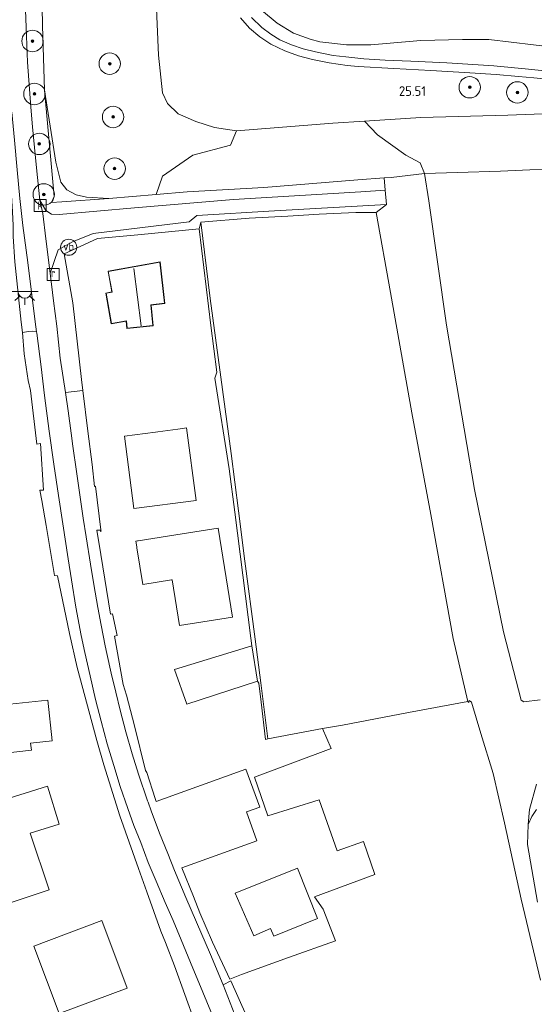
# Model space of a CAD drawing. Extents: x 184075 to 186166, y 346026 to 349063.
# Tile 5 of 136: x 184403 to 184499, y 346313 to 346496. Entities that reach past the tile are written whole.
import ezdxf
from ezdxf.enums import TextEntityAlignment as Align

# ---------------------------------------------------------------- set-up
doc = ezdxf.new("R2010")
doc.units = 0
for name, color, linetype, lineweight in [('B-ME-GR-BOOM-S', 90, 'Continuous', 25), ('B-ME-GR-GRAS-GV', 60, 'Continuous', 13), ('B-ME-GR-HAAG-G', 90, 'GR-HAAG1', 13), ('B-ME-GW-TALUD_KRUIN-G', 90, 'Continuous', 18), ('B-ME-GW-TALUD_TEEN-G', 90, 'Continuous', 18), ('B-ME-IE-MEUBILAIR_WEGMEUBILAIR-S', 7, 'Continuous', 25), ('B-ME-IE-TERREINAFSCHEIDING_DOORGANG-G', 210, 'Continuous', 18), ('B-ME-IE-TERREINAFSCHEIDING_KUNSTMATIG_HEKWERK-G', 20, 'IE-TERREINAFSCHEIDING-KUNSTMATIG', 18), ('B-ME-KG-KADASTRAAL_DAKRAND-G', 170, 'Continuous', 18), ('B-ME-KG-KADASTRAAL_NOK-G', 10, 'Continuous', 18), ('B-ME-OG-BEBOUWING_WONINGBOUW-GV', 7, 'Continuous', 18), ('B-ME-OG-HOOGTEPUNT-S', 7, 'Continuous', 25), ('B-ME-OG-TERREIN_GROEN-GV', 7, 'Continuous', 18), ('B-ME-OG-TERREIN_GROEN_TUIN-GV', 7, 'Continuous', 18), ('B-ME-RI-GWA_KOLK-S', 30, 'Continuous', 25), ('B-ME-RI-GWA_RIOOLPUT-S', 30, 'Continuous', 25), ('B-ME-VH-VERHARDING_ASFALT-GV', 252, 'Continuous', 18), ('B-ME-VH-VERHARDING_HALFVERHARDING-GV', 252, 'Continuous', 18), ('B-ME-VH-VERHARDING_STRAATBAKSTEEN-GV', 252, 'Continuous', 18), ('B-ME-VW-VERKEERSTEKEN_DRAAGCONSTRUCTIE-S', 7, 'Continuous', 25)]:
    doc.layers.add(name, color=color, linetype=linetype, lineweight=lineweight)
doc.styles.add('NLCS-ISO', font='NLCS-ISO.ttf')
doc.styles.add('NLCS-ISO-ANNOTATIVE-T18', font='NLCS-ISO.ttf', dxfattribs={"height": 1.8})
doc.linetypes.add('GR-HAAG1', pattern='A,6,[176,NLCS.SHX,S=0.125,R=0,X=0,Y=0],-2', length=8)
doc.linetypes.add('IE-TERREINAFSCHEIDING-KUNSTMATIG', pattern='A,4,[82,NLCS.SHX,S=0.75,R=90,X=0,Y=0],4,-2', length=10)

# ---------------------------------------------------------------- blocks, each defined once
blk = doc.blocks.new('SAL-HOOGTELABEL-SO')
at = {"color": 0, "linetype": 'ByBlock', "lineweight": -2, "style": 'NLCS-ISO-ANNOTATIVE-T18'}
blk.add_attdef('HOOGTE', text='', height=1.8, dxfattribs=at).set_placement((2.79, 0), align=Align.RIGHT)
blk = doc.blocks.new('SGR-BOOM_01-SO')
at = {"linetype": 'ByBlock', "lineweight": 18}
h = blk.add_hatch(color=0, dxfattribs=at)
h.dxf.hatch_style = 1
edge = h.paths.add_edge_path()
edge.add_arc((0, 0), 0.25, 0, 360)
at = {"color": 0, "linetype": 'ByBlock', "lineweight": 18}
for radius in [2, 0.25]:
    blk.add_circle((0, 0), radius, dxfattribs=at)
blk = doc.blocks.new('SRI-PUT_INSPECTIEPUT_RIOOLPUT-SO')
at = {"color": 0, "linetype": 'ByBlock', "lineweight": 18}
blk.add_lwpolyline([(-1.12, -1.12), (1.12, -1.12), (1.12, 1.12), (-1.12, 1.12)], close=True, dxfattribs=at)
at = {"color": 0, "linetype": 'ByBlock', "lineweight": 18, "style": 'NLCS-ISO'}
blk.add_text('r', height=1.5, dxfattribs=at).set_placement((0, 0.28), align=Align.MIDDLE_CENTER)
blk = doc.blocks.new('SRI-KOLK-SO')
at = {"color": 0, "linetype": 'ByBlock', "lineweight": 18}
blk.add_lwpolyline([(-1.125, -1.125), (1.125, -1.125), (1.125, 1.125), (-1.125, 1.125)], close=True, dxfattribs=at)
at = {"color": 0, "linetype": 'ByBlock', "lineweight": 18, "style": 'NLCS-ISO'}
blk.add_text('k', height=1.5, dxfattribs=at).set_placement((0, 0), align=Align.MIDDLE_CENTER)
blk = doc.blocks.new('SKL-ET_OV_LICHTPUNT-SO')
at = {"color": 0, "linetype": 'ByBlock', "lineweight": 18}
for points in [[(-1.25, 0), (-2.5, 0)], [(1.25, 0), (2.5, 0)], [(-0.92, -0.85), (-1.83, -1.7)], [(0, -1.25), (0, -2.5)], [(0.92, -0.85), (1.83, -1.7)]]:
    blk.add_lwpolyline(points, dxfattribs=at)
blk.add_lwpolyline([(0, 0), (1.25, 0, -1), (-1.25, 0)], format="xyb", close=True, dxfattribs=at)
blk = doc.blocks.new('SIE-WEG_PAAL_VERKEERSBORD-SO')
at = {"color": 0, "linetype": 'ByBlock', "lineweight": 18}
blk.add_circle((0, 0), 1.5, dxfattribs=at)
at = {"color": 0, "linetype": 'ByBlock', "lineweight": 18, "style": 'NLCS-ISO'}
blk.add_text('vb', height=1.5, dxfattribs=at).set_placement((0, 0.13), align=Align.MIDDLE_CENTER)

msp = doc.modelspace()

# ---------------------------------------------------------------- linework, layer by layer
at = {"layer": 'B-ME-GR-GRAS-GV'}
for points in [[(184406.987, 346509.04, 28.106), (184407.214, 346495.325, 28.198), (184407.59, 346483.294, 28.221), (184409.419, 346463.429, 28.523), (184408.906, 346462.273, 28.526), (184410.854, 346462.438, 28.585), (184419.595, 346463.077, 28.485), (184428.469, 346463.815, 28.548), (184434.236, 346464.295, 28.589), (184448.566, 346465.131, 28.491), (184466.08, 346466.54, 28.457), (184470.995, 346466.896, 28.66), (184471.201, 346464.584, 28.605), (184466.645, 346464.301, 28.575), (184442.864, 346462.839, 28.637), (184424.418, 346461.282, 28.715), (184410.346, 346460.086, 28.564), (184408.907, 346460.151, 28.599), (184407.884, 346460.827, 28.598), (184406.747, 346462.76, 28.489), (184406.11, 346468.759, 28.428), (184405.742, 346472.583, 28.334), (184405.4, 346476.423, 28.299), (184405.037, 346480.124, 28.288), (184404.807, 346483.441, 28.308), (184404.465, 346488.498, 28.301), (184404.259, 346493.326, 28.315), (184404.088, 346498.256, 28.288)], [(184428.481, 346499.962, 25.622), (184428.858, 346489.798, 25.757), (184429.642, 346482.795, 25.885), (184430.54, 346480.804, 25.833), (184432.587, 346478.85, 25.809), (184435.843, 346477.42, 25.757), (184439.311, 346476.302, 25.887), (184443.429, 346475.701, 25.836), (184442.314, 346472.993, 26.621), (184435.281, 346471.162, 27.037), (184429.641, 346467.187, 27.844), (184428.469, 346463.815, 28.548), (184419.595, 346463.077, 28.485), (184415.426, 346463.307, 28.429), (184413.518, 346463.741, 28.349), (184411.763, 346464.667, 28.35), (184410.679, 346466.105, 28.371), (184409.732, 346469.85, 28.3), (184407.59, 346483.294, 28.221), (184407.214, 346495.325, 28.198), (184406.987, 346509.04, 28.106)], [(184512.14, 346479.32, 25.438), (184494.11, 346478.575, 25.581), (184477.846, 346478.174, 25.745), (184467.317, 346477.512, 25.822), (184461.418, 346477.141, 25.865), (184443.429, 346475.701, 25.836), (184439.311, 346476.302, 25.887), (184435.843, 346477.42, 25.757), (184432.587, 346478.85, 25.809), (184430.54, 346480.804, 25.833), (184429.642, 346482.795, 25.885), (184428.858, 346489.798, 25.757), (184428.481, 346499.962, 25.622)], [(184448.136, 346498.202, 25.22), (184451.015, 346495.799, 25.306), (184454.083, 346493.94, 25.322), (184457.221, 346492.817, 25.351), (184459.003, 346492.284, 25.375), (184463.971, 346491.746, 25.339), (184468.542, 346491.749, 25.341), (184477.86, 346492.545, 25.308), (184485.615, 346492.757, 25.349), (184490.558, 346492.747, 25.234), (184503.07, 346491.236, 25.296)], [(184503.07, 346491.236, 25.296), (184490.558, 346492.747, 25.234), (184485.615, 346492.757, 25.349), (184477.86, 346492.545, 25.308), (184468.542, 346491.749, 25.341), (184463.971, 346491.746, 25.339), (184459.003, 346492.284, 25.375), (184457.221, 346492.817, 25.351), (184454.083, 346493.94, 25.322), (184451.015, 346495.799, 25.306), (184448.136, 346498.202, 25.22)], [(184444.184, 346496.747, 25.379), (184445.899, 346494.851, 25.369), (184447.828, 346493.216, 25.403), (184449.862, 346491.846, 25.442), (184452.484, 346490.629, 25.448), (184455.011, 346489.677, 25.481), (184457.638, 346488.968, 25.491), (184460.739, 346488.394, 25.479), (184464.099, 346487.895, 25.463), (184466.181, 346487.708, 25.459), (184472.822, 346487.324, 25.476), (184479.708, 346486.951, 25.466), (184487.02, 346486.502, 25.476), (184491.926, 346486.181, 25.481), (184496.074, 346485.834, 25.429), (184498.916, 346485.585, 25.418), (184502.725, 346485.204, 25.438)], [(184502.153, 346486.773, 25.481), (184497.961, 346487.219, 25.476), (184491.452, 346487.794, 25.498), (184482.672, 346488.4, 25.479), (184475.965, 346488.688, 25.476), (184471.161, 346488.875, 25.481), (184467.23, 346489.107, 25.459), (184463.825, 346489.506, 25.479), (184461.469, 346489.755, 25.481), (184458.168, 346490.419, 25.489), (184455.9, 346490.957, 25.513), (184453.681, 346491.706, 25.468), (184451.514, 346492.687, 25.405), (184449.853, 346493.751, 25.36), (184448.142, 346494.982, 25.349), (184446.218, 346496.836, 25.377)], [(184506.469, 346468.795, 28.486), (184492.709, 346468.142, 28.528), (184484.701, 346467.885, 28.521), (184478.544, 346467.688, 28.505), (184477.729, 346469.701, 28.011), (184475.061, 346471.111, 27.541), (184469.761, 346474.948, 26.483), (184467.317, 346477.512, 25.822), (184477.846, 346478.174, 25.745), (184494.11, 346478.575, 25.581), (184512.14, 346479.32, 25.438)], [(184500.101, 346369.464, 27.679), (184497.063, 346369.071, 27.709), (184496.577, 346369.377, 27.717), (184493.256, 346382.146, 27.641), (184487.85, 346408.712, 28.091), (184482.666, 346439.426, 28.338), (184479.324, 346462.601, 28.563), (184478.544, 346467.688, 28.505), (184484.701, 346467.885, 28.521), (184492.709, 346468.142, 28.528), (184506.469, 346468.795, 28.486)], [(184499.419, 346348.975, 27.465), (184498.582, 346347.661, 27.479), (184497.885, 346346.184, 27.475), (184498.122, 346349.01, 27.705), (184499.461, 346353.718, 27.712)], [(184499.637, 346331.724, 27.592), (184497.729, 346342.43, 27.515), (184497.885, 346346.184, 27.475), (184498.582, 346347.661, 27.479), (184499.419, 346348.975, 27.465)], [(184444.424, 346307.306, 26.853), (184441.854, 346314, 26.877), (184440.959, 346316.24, 26.907), (184442.372, 346316.984, 27.056), (184445.247, 346310.586, 27.075)]]:
    msp.add_polyline3d(points, dxfattribs=at)
for points in [[(184410.854, 346462.438, 28.585), (184408.906, 346462.273, 28.526), (184409.419, 346463.429, 28.523), (184407.59, 346483.294, 28.221), (184409.732, 346469.85, 28.3), (184410.679, 346466.105, 28.371), (184411.763, 346464.667, 28.35), (184413.518, 346463.741, 28.349), (184415.426, 346463.307, 28.429), (184419.595, 346463.077, 28.485)], [(184405.876, 346440.033, 28.403), (184406.135, 346438.179, 28.388), (184405.32, 346438.274, 28.438), (184404.631, 346438.223, 28.506), (184403.482, 346438.042, 28.633), (184403.284, 346439.976, 28.658), (184402.048, 346451.227, 28.667), (184401.782, 346455.984, 28.661), (184401.734, 346457.982, 28.6), (184401.658, 346460.579, 28.648), (184401.004, 346470.754, 28.52), (184399.638, 346479.926, 28.494), (184401.487, 346479.172, 28.347), (184401.981, 346473.939, 28.399), (184402.503, 346468.41, 28.441), (184403.01, 346463.06, 28.473), (184403.577, 346458.018, 28.497), (184404.523, 346451.097, 28.49), (184405.163, 346445.551, 28.507)], [(184471.439, 346461.923, 28.642), (184469.512, 346460.433, 28.49), (184465.737, 346460.449, 28.454), (184458.858, 346460.147, 28.438), (184453.055, 346459.767, 28.508), (184445.808, 346459.369, 28.557), (184436.818, 346458.624, 28.728), (184436.463, 346457.37, 28.718), (184425.058, 346456.256, 28.8), (184417.505, 346455.571, 28.766), (184411.303, 346452.701, 28.664), (184412.877, 346443.555, 28.557), (184414.526, 346429.247, 28.451), (184414.762, 346427.232, 28.435), (184411.538, 346426.813, 28.202), (184410.541, 346433.27, 28.204), (184409.906, 346439.224, 28.287), (184409.32, 346443.938, 28.327), (184408.672, 346449.11, 28.393), (184410.144, 346453.461, 28.653), (184412.843, 346454.978, 28.709), (184416.72, 346456.503, 28.739), (184434.639, 346458.664, 28.752), (184436.041, 346459.895, 28.723), (184450.539, 346460.773, 28.516)], [(184459.48, 346364.089, 27.601), (184449.266, 346362.153, 27.631), (184447.993, 346372.635, 27.677), (184446.936, 346380.816, 27.718), (184444.977, 346395.347, 27.928), (184443.828, 346404.772, 28.077), (184442.473, 346415.426, 28.21), (184440.545, 346429.672, 28.312), (184438.51, 346444.36, 28.313), (184436.818, 346458.624, 28.728), (184445.808, 346459.369, 28.557), (184453.055, 346459.767, 28.508), (184458.858, 346460.147, 28.438), (184465.737, 346460.449, 28.454), (184469.512, 346460.433, 28.49), (184472.171, 346445.476, 28.204), (184476.145, 346423.06, 28.063), (184479.713, 346404.082, 27.855), (184483.893, 346380.933, 27.493), (184486.604, 346369.168, 27.514), (184475.544, 346367.076, 27.518), (184463.22, 346364.725, 27.625)], [(184449.266, 346362.153, 27.631), (184448.847, 346362.073, 27.616), (184448.068, 346369.031, 27.643), (184447.622, 346372.567, 27.735), (184447.371, 346372.93, 27.844), (184446.283, 346379.568, 27.844), (184446.147, 346380.97, 28.096), (184444.633, 346392.759, 28.24), (184443.139, 346404.514, 28.372), (184442.055, 346412.576, 28.413), (184439.391, 346429.506, 28.355), (184439.766, 346430.603, 28.433), (184438.655, 346439.338, 28.432), (184436.463, 346457.37, 28.718), (184436.818, 346458.624, 28.728), (184438.51, 346444.36, 28.313), (184440.545, 346429.672, 28.312), (184442.473, 346415.426, 28.21), (184443.828, 346404.772, 28.077), (184444.977, 346395.347, 27.928), (184446.936, 346380.816, 27.718), (184447.993, 346372.635, 27.677)]]:
    msp.add_polyline3d(points, close=True, dxfattribs=at)
at = {"layer": 'B-ME-GR-HAAG-G'}
msp.add_polyline3d([(184404.592, 346429.048, 28.677), (184403.835, 346434.078, 28.705), (184403.482, 346438.042, 28.633)], dxfattribs=at)
at = {"layer": 'B-ME-GW-TALUD_KRUIN-G'}
for points in [[(184556.87, 346475.005, 22.683), (184554.979, 346477.542, 22.916), (184553.974, 346480.446, 23.106), (184552.854, 346482.574, 23.227), (184550.894, 346485.285, 23.403), (184549.237, 346487.221, 23.424), (184548.096, 346488.118, 23.479), (184543.547, 346489.205, 23.782), (184535.96, 346489.97, 24.255), (184525.646, 346489.912, 25.042), (184519.878, 346489.66, 25.332), (184515.673, 346489.755, 25.295), (184503.07, 346491.236, 25.296), (184490.558, 346492.747, 25.234), (184485.615, 346492.757, 25.349), (184477.86, 346492.545, 25.308), (184468.542, 346491.749, 25.341), (184463.971, 346491.746, 25.339), (184459.003, 346492.284, 25.375), (184457.221, 346492.817, 25.351), (184454.083, 346493.94, 25.322), (184451.015, 346495.799, 25.306), (184448.136, 346498.202, 25.22)], [(184419.595, 346463.077, 28.485), (184415.426, 346463.307, 28.429), (184413.518, 346463.741, 28.349), (184411.763, 346464.667, 28.35), (184410.679, 346466.105, 28.371), (184409.732, 346469.85, 28.3), (184407.59, 346483.294, 28.221)], [(184506.469, 346468.795, 28.486), (184492.709, 346468.142, 28.528), (184484.701, 346467.885, 28.521), (184478.544, 346467.688, 28.505), (184472.285, 346466.99, 28.574)], [(184499.637, 346331.724, 27.592), (184497.729, 346342.43, 27.515), (184497.885, 346346.184, 27.475), (184498.582, 346347.661, 27.479), (184499.419, 346348.975, 27.465)]]:
    msp.add_polyline3d(points, dxfattribs=at)
at = {"layer": 'B-ME-GW-TALUD_TEEN-G'}
for points in [[(184443.429, 346475.701, 25.836), (184439.311, 346476.302, 25.887), (184435.843, 346477.42, 25.757), (184432.587, 346478.85, 25.809), (184430.54, 346480.804, 25.833), (184429.642, 346482.795, 25.885), (184428.858, 346489.798, 25.757), (184428.481, 346499.962, 25.622), (184428.688, 346514.887, 25.527), (184428.911, 346524.521, 25.866), (184428.626, 346529.848, 25.882), (184427.864, 346533.728, 25.977), (184426.278, 346536.465, 26.093), (184423.504, 346539.007, 26.283), (184420.079, 346541.863, 26.384)], [(184512.14, 346479.32, 25.438), (184494.11, 346478.575, 25.581), (184477.846, 346478.174, 25.745), (184467.317, 346477.512, 25.822), (184461.418, 346477.141, 25.865), (184443.429, 346475.701, 25.836)]]:
    msp.add_polyline3d(points, dxfattribs=at)
at = {"layer": 'B-ME-IE-TERREINAFSCHEIDING_DOORGANG-G'}
msp.add_polyline3d([(184470.995, 346466.896, 28.66), (184471.201, 346464.584, 28.605), (184471.439, 346461.923, 28.642)], dxfattribs=at)
at = {"layer": 'B-ME-IE-TERREINAFSCHEIDING_KUNSTMATIG_HEKWERK-G'}
for points in [[(184418.291, 346608.666, 27.959), (184416.167, 346595.923, 27.831), (184413.299, 346578.773, 27.804), (184410.844, 346563.313, 27.817), (184409.159, 346548.902, 27.906), (184408.412, 346542.017, 27.993), (184407.395, 346525.679, 28.115), (184407.295, 346516.184, 28.125), (184406.987, 346509.04, 28.106), (184407.214, 346495.325, 28.198), (184407.59, 346483.294, 28.221)], [(184407.59, 346483.294, 28.221), (184409.419, 346463.429, 28.523), (184408.906, 346462.273, 28.526), (184410.854, 346462.438, 28.585), (184419.595, 346463.077, 28.485)], [(184419.595, 346463.077, 28.485), (184428.469, 346463.815, 28.548), (184434.236, 346464.295, 28.589), (184448.566, 346465.131, 28.491), (184466.08, 346466.54, 28.457), (184470.995, 346466.896, 28.66), (184472.285, 346466.99, 28.574)], [(184469.512, 346460.433, 28.49), (184465.737, 346460.449, 28.454), (184458.858, 346460.147, 28.438), (184453.055, 346459.767, 28.508), (184445.808, 346459.369, 28.557), (184436.818, 346458.624, 28.728)], [(184469.512, 346460.433, 28.49), (184471.439, 346461.923, 28.642)], [(184469.512, 346460.433, 28.49), (184472.171, 346445.476, 28.204), (184476.145, 346423.06, 28.063), (184479.713, 346404.082, 27.855), (184483.893, 346380.933, 27.493), (184486.604, 346369.168, 27.514)], [(184411.303, 346452.701, 28.664), (184417.505, 346455.571, 28.766), (184425.058, 346456.256, 28.8), (184436.463, 346457.37, 28.718), (184436.818, 346458.624, 28.728)], [(184449.266, 346362.153, 27.631), (184447.993, 346372.635, 27.677), (184446.936, 346380.816, 27.718), (184444.977, 346395.347, 27.928), (184443.828, 346404.772, 28.077), (184442.473, 346415.426, 28.21), (184440.545, 346429.672, 28.312), (184438.51, 346444.36, 28.313), (184436.818, 346458.624, 28.728)], [(184436.463, 346457.37, 28.718), (184438.655, 346439.338, 28.432), (184439.766, 346430.603, 28.433), (184439.391, 346429.506, 28.355), (184442.055, 346412.576, 28.413), (184443.139, 346404.514, 28.372)]]:
    msp.add_polyline3d(points, dxfattribs=at)
at = {"layer": 'B-ME-KG-KADASTRAAL_DAKRAND-G'}
msp.add_polyline3d([(184423.012, 346438.851, 35.396), (184422.889, 346440.229, 35.268), (184420.1, 346439.711, 32.373), (184419.102, 346445.351, 32.326), (184420.227, 346445.56, 33.561), (184419.522, 346449.447, 33.544), (184429.158, 346451.193, 33.375), (184430.021, 346443.481, 33.39), (184427.444, 346443.198, 36.012), (184427.836, 346439.336, 35.98)], close=True, dxfattribs=at)
at = {"layer": 'B-ME-KG-KADASTRAAL_NOK-G'}
msp.add_polyline3d([(184425.666, 346439.277, 38.219), (184424.278, 346449.997, 38.18)], dxfattribs=at)
at = {"layer": 'B-ME-OG-BEBOUWING_WONINGBOUW-GV'}
msp.add_polyline3d([(184427.498, 346443.162, 28.659), (184427.89, 346439.291, 28.659), (184422.966, 346438.798, 28.659), (184422.843, 346440.179, 28.659), (184420.058, 346439.661, 28.51), (184419.042, 346445.4, 28.659), (184420.167, 346445.609, 28.659), (184419.464, 346449.486, 28.659), (184429.201, 346451.251, 28.659), (184430.075, 346443.445, 28.659)], close=True, dxfattribs=at)
at = {"layer": 'B-ME-OG-TERREIN_GROEN-GV'}
msp.add_polyline3d([(184434.236, 346464.295, 28.589), (184428.469, 346463.815, 28.548), (184429.641, 346467.187, 27.844), (184435.281, 346471.162, 27.037), (184442.314, 346472.993, 26.621), (184443.429, 346475.701, 25.836), (184461.418, 346477.141, 25.865), (184467.317, 346477.512, 25.822), (184469.761, 346474.948, 26.483), (184475.061, 346471.111, 27.541), (184477.729, 346469.701, 28.011), (184478.544, 346467.688, 28.505), (184472.285, 346466.99, 28.574), (184470.995, 346466.896, 28.66), (184466.08, 346466.54, 28.457), (184448.566, 346465.131, 28.491)], close=True, dxfattribs=at)
for points in [[(184500.154, 346317.128, 27.593), (184496.556, 346332.284, 27.654), (184493.488, 346346.525, 27.804), (184491.367, 346355.713, 27.763), (184489.04, 346363.195, 27.731), (184487.325, 346369.036, 27.628), (184486.846, 346369.312, 27.549), (184486.783, 346368.979, 27.424), (184486.604, 346369.168, 27.514), (184483.893, 346380.933, 27.493), (184479.713, 346404.082, 27.855), (184476.145, 346423.06, 28.063), (184472.171, 346445.476, 28.204), (184469.512, 346460.433, 28.49), (184471.439, 346461.923, 28.642), (184471.201, 346464.584, 28.605), (184470.995, 346466.896, 28.66), (184472.285, 346466.99, 28.574), (184478.544, 346467.688, 28.505), (184479.324, 346462.601, 28.563), (184482.666, 346439.426, 28.338), (184487.85, 346408.712, 28.091), (184493.256, 346382.146, 27.641), (184496.577, 346369.377, 27.717), (184497.063, 346369.071, 27.709), (184500.101, 346369.464, 27.679)], [(184499.461, 346353.718, 27.712), (184498.122, 346349.01, 27.705), (184497.885, 346346.184, 27.475), (184497.729, 346342.43, 27.515), (184499.637, 346331.724, 27.592)]]:
    msp.add_polyline3d(points, dxfattribs=at)
at = {"layer": 'B-ME-OG-TERREIN_GROEN_TUIN-GV'}
for points in [[(184436.463, 346457.37, 28.718), (184438.655, 346439.338, 28.432), (184439.766, 346430.603, 28.433), (184439.391, 346429.506, 28.355), (184442.055, 346412.576, 28.413), (184443.139, 346404.514, 28.372), (184444.633, 346392.759, 28.24), (184446.147, 346380.97, 28.096), (184446.283, 346379.568, 27.844), (184431.845, 346375.123, 27.971), (184434.149, 346368.67, 27.974), (184447.371, 346372.93, 27.844), (184447.622, 346372.567, 27.735), (184448.068, 346369.031, 27.643), (184448.847, 346362.073, 27.616), (184449.266, 346362.153, 27.631), (184459.48, 346364.089, 27.601), (184461.096, 346360.403, 27.481), (184446.796, 346355.053, 27.652), (184449.304, 346347.797, 27.481), (184458.863, 346350.77, 27.481), (184462.214, 346341.292, 27.407), (184467.135, 346343.027, 27.36), (184469.245, 346336.849, 27.266), (184458.03, 346332.681, 27.384), (184459.642, 346330.36, 27.338), (184461.916, 346324.485, 27.259), (184453.178, 346321.368, 27.268), (184444.356, 346318.187, 27.292), (184442.222, 346317.318, 27.055), (184438.974, 346324.251, 27.116), (184436.606, 346329.726, 27.106), (184435.431, 346332.747, 27.164), (184433.227, 346338.103, 27.155), (184447.241, 346343.116, 27.514), (184445.34, 346348.536, 27.482), (184447.805, 346349.412, 27.588), (184445.21, 346356.545, 27.651), (184428.453, 346350.516, 27.234), (184428.28, 346351.061, 27.239), (184426.73, 346355.917, 27.285), (184426.467, 346356.299, 27.307), (184424.377, 346364.632, 27.506), (184422.902, 346370.363, 27.584), (184422.321, 346372.33, 27.606), (184420.703, 346381.377, 27.717), (184421.145, 346381.456, 27.785), (184420.271, 346385.492, 27.755), (184419.911, 346385.435, 27.761), (184418.144, 346396.6, 27.927), (184417.364, 346401.121, 27.974), (184418.025, 346401.15, 28.045), (184418.058, 346400.908, 27.961), (184418.173, 346400.926, 27.967), (184418.135, 346401.204, 28.28), (184417.117, 346409.34, 28.292), (184416.933, 346409.264, 28.212), (184416.501, 346413.377, 28.355), (184415.672, 346419.628, 28.218), (184414.762, 346427.232, 28.435), (184414.526, 346429.247, 28.451), (184412.877, 346443.555, 28.557), (184411.303, 346452.701, 28.664), (184417.505, 346455.571, 28.766), (184425.058, 346456.256, 28.8)], [(184419.042, 346445.4, 28.659), (184420.058, 346439.661, 28.51), (184422.843, 346440.179, 28.659), (184422.966, 346438.798, 28.659), (184427.89, 346439.291, 28.659), (184427.498, 346443.162, 28.659), (184430.075, 346443.445, 28.659), (184429.201, 346451.251, 28.659), (184419.464, 346449.486, 28.659), (184420.167, 346445.609, 28.659)], [(184422.516, 346418.695, 28.413), (184424.298, 346405.161, 28.413), (184435.891, 346406.686, 28.413), (184434.108, 346420.22, 28.413), (184432.957, 346420.069, 28.429), (184432.478, 346420.006, 26.019), (184428.785, 346419.52, 26.357), (184428.321, 346419.459, 28.393)], [(184440.028, 346401.513, 28.303), (184433.328, 346400.468, 27.944), (184425.112, 346399.161, 28.348), (184424.962, 346399.138, 28.104), (184424.669, 346399.091, 28.095), (184424.835, 346398.034, 28.076), (184424.868, 346397.821, 28.153), (184425.937, 346391.005, 28.114), (184431.329, 346391.85, 27.944), (184431.436, 346391.885, 27.944), (184432.807, 346383.333, 28.201), (184442.682, 346384.919, 28.14)], [(184398.704, 346368.388, 28.117), (184399.145, 346364.298, 28.117), (184399.203, 346364.166, 28.117), (184393.141, 346363.51, 28.117), (184393.649, 346358.8, 28.117), (184399.567, 346359.441, 28.117), (184399.717, 346359.457, 28.117), (184405.167, 346360.046, 28.117), (184405.021, 346361.399, 28.117), (184409.064, 346361.837, 27.963), (184408.246, 346369.42, 28.117)], [(184408.147, 346353.344, 27.84), (184395.764, 346349.482, 27.84), (184395.515, 346350.24, 27.84), (184392.45, 346349.235, 27.84), (184392.279, 346349.754, 27.84), (184389.524, 346348.832, 27.84), (184391.326, 346343.428, 27.84), (184394.929, 346344.637, 27.84), (184399.499, 346331.007, 27.84), (184408.459, 346334.009, 27.84), (184404.915, 346344.588, 27.84), (184410.365, 346346.285, 27.84)], [(184443.206, 346333.349, 27.335), (184446.663, 346325.417, 27.335), (184449.814, 346326.789, 27.335), (184450.402, 346325.378, 27.335), (184458.589, 346328.653, 27.335), (184454.816, 346338.014, 27.335)], [(184405.65, 346323.51, 27.426), (184410.378, 346310.913, 27.426), (184423.018, 346315.657, 27.426), (184418.29, 346328.255, 27.426)]]:
    msp.add_polyline3d(points, close=True, dxfattribs=at)
msp.add_polyline3d([(184402.048, 346451.227, 28.667), (184403.284, 346439.976, 28.658), (184403.482, 346438.042, 28.633), (184403.835, 346434.078, 28.705), (184404.592, 346429.048, 28.677), (184404.986, 346427.22, 28.622), (184406.171, 346417.214, 28.42), (184406.888, 346417.323, 28.384), (184407.442, 346408.631, 28.263), (184406.755, 346408.615, 28.397), (184407.137, 346406.669, 28.413), (184407.947, 346401.998, 28.351), (184409.482, 346392.668, 27.936), (184410.063, 346392.597, 27.895), (184412.279, 346381.836, 27.766), (184413.699, 346375.523, 27.78), (184417.396, 346361.857, 27.653), (184418.676, 346357.356, 27.419), (184421.671, 346347.829, 27.205), (184425.168, 346337.978, 27.101), (184426.738, 346333.596, 27.101), (184429.343, 346326.281, 27.004), (184430.208, 346324.159, 27.001), (184431.877, 346319.789, 26.978), (184437.664, 346303.763, 26.928)], dxfattribs=at)
at = {"layer": 'B-ME-VH-VERHARDING_ASFALT-GV'}
for points in [[(184404.088, 346498.256, 28.288), (184404.259, 346493.326, 28.315), (184404.465, 346488.498, 28.301), (184404.807, 346483.441, 28.308), (184405.037, 346480.124, 28.288), (184405.4, 346476.423, 28.299), (184405.742, 346472.583, 28.334), (184406.11, 346468.759, 28.428), (184406.747, 346462.76, 28.489), (184407.318, 346460.263, 28.55), (184407.848, 346455.549, 28.528), (184408.672, 346449.11, 28.393), (184409.32, 346443.938, 28.327), (184409.906, 346439.224, 28.287), (184410.541, 346433.27, 28.204), (184411.538, 346426.813, 28.202), (184412.005, 346423.42, 28.17), (184412.567, 346419.231, 28.095), (184412.898, 346416.799, 28.077), (184413.588, 346412.105, 28.001), (184414.213, 346407.757, 28.008), (184414.857, 346403.395, 27.866), (184415.371, 346399.87, 27.804), (184416.168, 346394.819, 27.777), (184416.795, 346391.014, 27.65), (184417.553, 346386.714, 27.621), (184418.186, 346383.372, 27.582), (184418.934, 346379.516, 27.521), (184419.221, 346378.101, 27.505), (184420.04, 346374.462, 27.443), (184420.917, 346370.876, 27.397), (184421.722, 346367.561, 27.414), (184422.82, 346363.493, 27.325), (184423.966, 346359.393, 27.298), (184425.13, 346355.609, 27.214), (184426.818, 346350.632, 27.103), (184426.929, 346350.331, 27.152), (184427.522, 346348.723, 27.115), (184429.072, 346344.597, 27.078), (184430.599, 346340.808, 27.009), (184431.899, 346337.624, 26.97), (184434.007, 346332.596, 26.939), (184435.967, 346327.989, 26.915), (184438.608, 346321.899, 26.905), (184440.959, 346316.24, 26.907), (184441.854, 346314, 26.877), (184444.424, 346307.306, 26.853)], [(184439.371, 346309.455, 26.881), (184437.19, 346314.887, 26.869), (184434.884, 346320.458, 26.868), (184433.144, 346324.672, 26.861), (184431.6, 346328.288, 26.891), (184430.127, 346331.633, 26.91), (184428.436, 346335.626, 26.992), (184426.983, 346339.11, 27.004), (184425.57, 346342.863, 27.058), (184424.313, 346345.993, 27.086), (184423.136, 346349.182, 27.093), (184421.762, 346353.302, 27.137), (184420.533, 346357.233, 27.256), (184419.325, 346361.259, 27.303), (184418.169, 346365.462, 27.37), (184417.152, 346369.545, 27.416), (184416.136, 346373.926, 27.445), (184415.143, 346378.312, 27.448), (184414.461, 346381.488, 27.524), (184413.45, 346386.765, 27.596), (184412.625, 346391.888, 27.674), (184412.001, 346395.803, 27.768), (184411.016, 346402.313, 27.919), (184410.226, 346407.638, 28.044), (184409.359, 346413.446, 28.115), (184408.494, 346419.607, 28.185), (184407.628, 346426.3, 28.273), (184406.959, 346431.62, 28.317), (184406.175, 346437.896, 28.385), (184406.135, 346438.179, 28.388), (184405.876, 346440.033, 28.403), (184405.163, 346445.551, 28.507), (184404.523, 346451.097, 28.49), (184403.577, 346458.018, 28.497), (184403.01, 346463.06, 28.473), (184402.503, 346468.41, 28.441)]]:
    msp.add_polyline3d(points, dxfattribs=at)
at = {"layer": 'B-ME-VH-VERHARDING_HALFVERHARDING-GV'}
for points in [[(184502.725, 346485.204, 25.438), (184498.916, 346485.585, 25.418), (184496.074, 346485.834, 25.429), (184491.926, 346486.181, 25.481), (184487.02, 346486.502, 25.476), (184479.708, 346486.951, 25.466), (184472.822, 346487.324, 25.476), (184466.181, 346487.708, 25.459), (184464.099, 346487.895, 25.463), (184460.739, 346488.394, 25.479), (184457.638, 346488.968, 25.491), (184455.011, 346489.677, 25.481), (184452.484, 346490.629, 25.448), (184449.862, 346491.846, 25.442), (184447.828, 346493.216, 25.403), (184445.899, 346494.851, 25.369), (184444.184, 346496.747, 25.379)], [(184446.218, 346496.836, 25.377), (184448.142, 346494.982, 25.349), (184449.853, 346493.751, 25.36), (184451.514, 346492.687, 25.405), (184453.681, 346491.706, 25.468), (184455.9, 346490.957, 25.513), (184458.168, 346490.419, 25.489), (184461.469, 346489.755, 25.481), (184463.825, 346489.506, 25.479), (184467.23, 346489.107, 25.459), (184471.161, 346488.875, 25.481), (184475.965, 346488.688, 25.476), (184482.672, 346488.4, 25.479), (184491.452, 346487.794, 25.498), (184497.961, 346487.219, 25.476), (184502.153, 346486.773, 25.481)]]:
    msp.add_polyline3d(points, dxfattribs=at)
at = {"layer": 'B-ME-VH-VERHARDING_STRAATBAKSTEEN-GV'}
msp.add_polyline3d([(184450.539, 346460.773, 28.516), (184436.041, 346459.895, 28.723), (184434.639, 346458.664, 28.752), (184416.72, 346456.503, 28.739), (184412.843, 346454.978, 28.709), (184410.144, 346453.461, 28.653), (184408.672, 346449.11, 28.393), (184407.848, 346455.549, 28.528), (184407.318, 346460.263, 28.55), (184406.747, 346462.76, 28.489), (184407.884, 346460.827, 28.598), (184408.907, 346460.151, 28.599), (184410.346, 346460.086, 28.564), (184424.418, 346461.282, 28.715), (184442.864, 346462.839, 28.637), (184466.645, 346464.301, 28.575), (184471.201, 346464.584, 28.605), (184471.439, 346461.923, 28.642)], close=True, dxfattribs=at)
msp.add_polyline3d([(184437.664, 346303.763, 26.928), (184431.877, 346319.789, 26.978), (184430.208, 346324.159, 27.001), (184429.343, 346326.281, 27.004), (184426.738, 346333.596, 27.101), (184425.168, 346337.978, 27.101), (184421.671, 346347.829, 27.205), (184418.676, 346357.356, 27.419), (184417.396, 346361.857, 27.653), (184413.699, 346375.523, 27.78), (184412.279, 346381.836, 27.766), (184410.063, 346392.597, 27.895), (184409.482, 346392.668, 27.936), (184407.947, 346401.998, 28.351), (184407.137, 346406.669, 28.413), (184406.755, 346408.615, 28.397), (184407.442, 346408.631, 28.263), (184406.888, 346417.323, 28.384), (184406.171, 346417.214, 28.42), (184404.986, 346427.22, 28.622), (184404.592, 346429.048, 28.677), (184403.835, 346434.078, 28.705), (184403.482, 346438.042, 28.633), (184404.631, 346438.223, 28.506), (184405.32, 346438.274, 28.438), (184406.135, 346438.179, 28.388), (184406.175, 346437.896, 28.385), (184406.959, 346431.62, 28.317), (184407.628, 346426.3, 28.273), (184408.494, 346419.607, 28.185), (184409.359, 346413.446, 28.115), (184410.226, 346407.638, 28.044), (184411.016, 346402.313, 27.919), (184412.001, 346395.803, 27.768), (184412.625, 346391.888, 27.674), (184413.45, 346386.765, 27.596), (184414.461, 346381.488, 27.524), (184415.143, 346378.312, 27.448), (184416.136, 346373.926, 27.445), (184417.152, 346369.545, 27.416), (184418.169, 346365.462, 27.37), (184419.325, 346361.259, 27.303), (184420.533, 346357.233, 27.256), (184421.762, 346353.302, 27.137), (184423.136, 346349.182, 27.093), (184424.313, 346345.993, 27.086), (184425.57, 346342.863, 27.058), (184426.983, 346339.11, 27.004), (184428.436, 346335.626, 26.992), (184430.127, 346331.633, 26.91), (184431.6, 346328.288, 26.891), (184433.144, 346324.672, 26.861), (184434.884, 346320.458, 26.868), (184437.19, 346314.887, 26.869), (184439.371, 346309.455, 26.881)], dxfattribs=at)

# ---------------------------------------------------------------- block references
at = {"layer": 'B-ME-GR-BOOM-S'}
for p in [(184405.371, 346492.444, 28.252), (184419.784, 346488.216, 26.946), (184405.741, 346482.564, 28.288), (184486.973, 346483.819, 25.549), (184495.861, 346482.847, 25.436), (184420.409, 346478.271, 26.996), (184406.639, 346473.238, 28.341), (184420.699, 346468.622, 27.395), (184407.478, 346463.8, 28.521)]:
    msp.add_blockref('SGR-BOOM_01-SO', p, dxfattribs=at)
at = {"layer": 'B-ME-IE-MEUBILAIR_WEGMEUBILAIR-S'}
msp.add_blockref('SKL-ET_OV_LICHTPUNT-SO', (184403.934, 346445.685, 28.576), dxfattribs=at)
at = {"layer": 'B-ME-OG-HOOGTEPUNT-S'}
msp.add_blockref('SAL-HOOGTELABEL-SO', (184476.007, 346482.204, 25.511), dxfattribs=at).add_auto_attribs({'HOOGTE': '25.51'})
at = {"layer": 'B-ME-RI-GWA_KOLK-S'}
msp.add_blockref('SRI-KOLK-SO', (184406.822, 346461.735, 28.506), dxfattribs=at)
at = {"layer": 'B-ME-RI-GWA_RIOOLPUT-S'}
msp.add_blockref('SRI-PUT_INSPECTIEPUT_RIOOLPUT-SO', (184409.243, 346448.84, 28.477), dxfattribs=at)
at = {"layer": 'B-ME-VW-VERKEERSTEKEN_DRAAGCONSTRUCTIE-S'}
msp.add_blockref('SIE-WEG_PAAL_VERKEERSBORD-SO', (184412.122, 346453.943, 28.777), dxfattribs=at)

doc.saveas('drawing.dxf')
